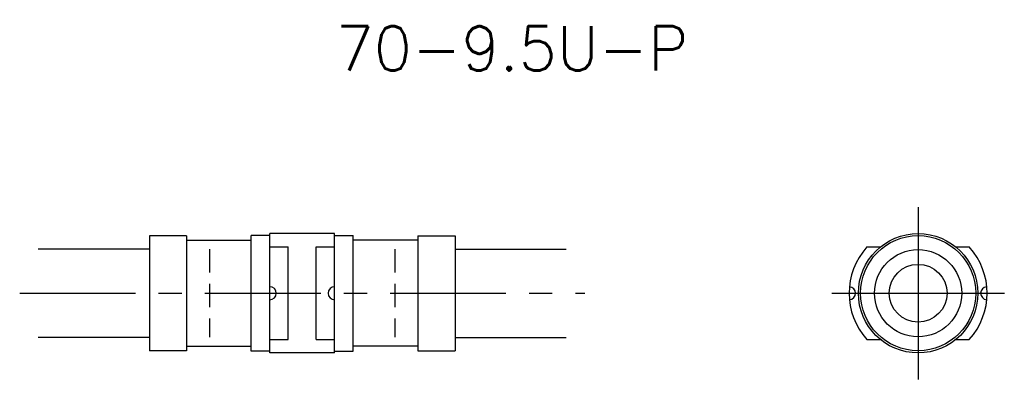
# Model space of a CAD drawing. Header units: millimetres. Extents: x 103 to 209, y 91 to 130.
import ezdxf
from ezdxf.enums import TextEntityAlignment as Align

# ---------------------------------------------------------------- set-up
doc = ezdxf.new("R2010")
doc.units = ezdxf.units.MM
doc.header["$LTSCALE"] = 10
doc.linetypes.add('CENTER', pattern=[2, 1.25, -0.25, 0.25, -0.25])
doc.linetypes.add('HIDDEN', pattern=[0.375, 0.25, -0.125])
doc.layers.get('0').update_dxf_attribs({"linetype": 'CONTINUOUS'})
for name, color, linetype in [('HOJO', 4, 'CONTINUOUS'), ('L-CENTER', 1, 'CENTER'), ('L-HIDDEN', 3, 'HIDDEN')]:
    doc.layers.add(name, color=color, linetype=linetype)
doc.styles.add('BIGFONT', font='txt', dxfattribs={"bigfont": 'bigfont'})

msp = doc.modelspace()

# ---------------------------------------------------------------- linework, layer by layer
for p, q in [((137, 106.45), (130, 106.45)), ((130, 93.55), (130, 106.45)), ((137, 93.55), (137, 106.45)), ((117, 106.21), (117, 93.78)), ((121, 106.21), (117, 106.21)), ((121, 106.21), (121, 93.78)), ((121, 105.74), (128, 105.74)), ((130, 106.25), (128, 106.25)), ((128, 93.75), (128, 106.25)), ((137, 106.25), (139, 106.25)), ((139, 93.75), (139, 106.25)), ((146, 105.74), (139, 105.74)), ((146, 106.21), (146, 93.78)), ((146, 106.21), (150, 106.21)), ((150, 106.21), (150, 93.78)), ((130, 105), (132, 105)), ((132, 95), (132, 105)), ((135, 95), (135, 105)), ((135, 105), (137, 105)), ((130, 95), (132, 95)), ((135, 95), (137, 95)), ((121, 93.78), (117, 93.78)), ((121, 94.26), (128, 94.26)), ((130, 93.75), (128, 93.75)), ((137, 93.55), (130, 93.55)), ((137, 93.75), (139, 93.75)), ((146, 94.26), (139, 94.26)), ((146, 93.78), (150, 93.78))]:
    msp.add_line(p, q)
at = {"ltscale": 2}
for p, q in [((194.48, 105), (195.93, 105)), ((204.07, 105), (205.52, 105)), ((194.48, 95), (195.93, 95)), ((204.07, 95), (205.52, 95))]:
    msp.add_line(p, q, dxfattribs=at)
for radius in [6.45, 6.22]:
    msp.add_circle((200, 100), radius, dxfattribs=at)
for radius in [4.71, 3.12]:
    msp.add_circle((200, 100), radius)
for centre, radius, start, end in [((200, 100), 7.45, 137.8448, 222.1552), ((200, 100), 7.45, 317.8448, 42.1552), ((130, 100), 0.7, 270, 90), ((137, 100), 0.7, 90, 270)]:
    msp.add_arc(centre, radius, start, end, dxfattribs=at)
for centre, start, end in [((192.55, 100), 273.8482, 86.1518), ((207.45, 100), 93.8482, 266.1518)]:
    msp.add_arc(centre, 0.7, start, end)
at = {"layer": 'HOJO'}
for p, q in [((117, 104.76), (105, 104.76)), ((150, 104.76), (162, 104.76)), ((117, 95.23), (105, 95.23)), ((150, 95.23), (162, 95.23))]:
    msp.add_line(p, q, dxfattribs=at)
at = {"layer": 'L-CENTER', "ltscale": 2}
for p, q in [((200, 109.31), (200, 90.69)), ((190.69, 100), (209.31, 100))]:
    msp.add_line(p, q, dxfattribs=at)
at = {"layer": 'L-CENTER'}
msp.add_line((103, 100), (164, 100), dxfattribs=at)
at = {"layer": 'L-HIDDEN'}
for p, q in [((123.5, 104.75), (123.5, 95.25)), ((143.5, 104.75), (143.5, 95.25))]:
    msp.add_line(p, q, dxfattribs=at)

# ---------------------------------------------------------------- texts
at = {"layer": 'HOJO', "style": 'BIGFONT'}
msp.add_text('70-9.5U-P', height=4.8, dxfattribs=at).set_placement((156.15, 126.45), align=Align.MIDDLE)

doc.saveas('drawing.dxf')
